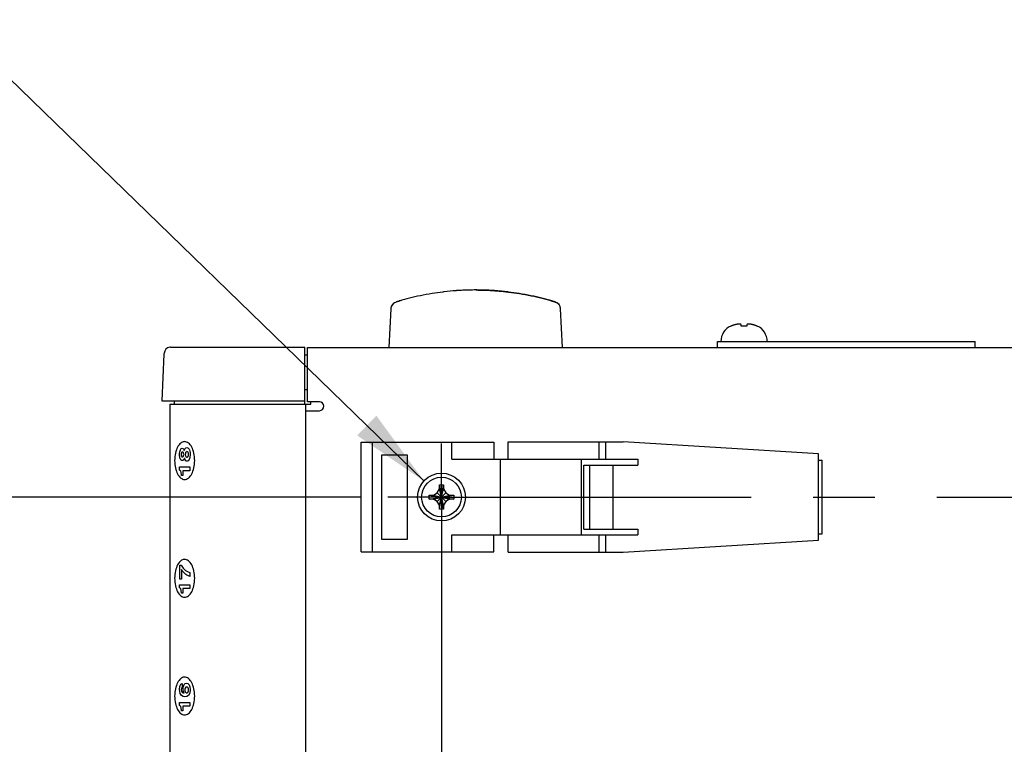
# Model space of a CAD drawing. Header units: inches. Extents: x 0 to 34, y 0 to 22.
# Tile 24 of 72: x 14.2 to 16.5, y 9.1 to 10.7. Entities that reach past the tile are written whole.
import ezdxf

# ---------------------------------------------------------------- set-up
doc = ezdxf.new("R2010")
doc.units = ezdxf.units.IN
doc.header["$LTSCALE"] = 1.87
doc.header["$MEASUREMENT"] = 0
doc.linetypes.add('CENTER', pattern=[0.6, 0.375, -0.075, 0.075, -0.075])
doc.layers.get('0').update_dxf_attribs({"linetype": 'CONTINUOUS'})
for name, color, linetype in [('DATUMCURVES', 7, 'CONTINUOUS'), ('DEFAULT_1', 7, 'CENTER'), ('DETAIL', 7, 'CONTINUOUS'), ('DIMENSIONS', 7, 'CONTINUOUS')]:
    doc.layers.add(name, color=color, linetype=linetype)
doc.styles.get("Standard").update_dxf_attribs({"font": 'txt', "width": 0.8})
doc.dimstyles.new('DIMSTYLE_2', dxfattribs={"dimtxt": 0.125, "dimasz": 0.18, "dimexe": 0.18, "dimexo": 0.0625, "dimgap": 0.09, "dimtad": 0, "dimtih": 1, "dimtoh": 1, "dimdec": 3, "dimlfac": 3, "dimzin": 4, "dimdsep": 46, "dimtxsty": 'STANDARD', "dimblk": '_FILLED', "dimblk1": '_FILLED', "dimblk2": '_FILLED', "dimcen": 0.09, "dimadec": 0, "dimazin": 0, "dimtp": 0.001, "dimtm": 0.001, "dimtfac": 1, "dimtdec": 3, "dimtofl": 0, "dimtmove": 0, "dimatfit": 3, "dimldrblk": '_FILLED', "dimfxl": 1, "dimtolj": 1, "dimtzin": 4, "dimarcsym": 0})

# ---------------------------------------------------------------- blocks, each defined once
blk = doc.blocks.new('_FILLED')
at = {"color": 0, "linetype": 'BYBLOCK'}
blk.add_solid([(0, 0), (-1, 0.174), (-1, -0.174)], dxfattribs=at)
blk = doc.blocks.new('*D18')
at = {"layer": 'DIMENSIONS', "color": 2, "linetype": 'CONTINUOUS'}
for p, q in [((15.0125, 9.6549), (13.7055, 9.6549)), ((13.8305, 9.6549), (13.8305, 7.6372)), ((13.8305, 4.4868), (13.8305, 7.1997)), ((15.0125, 4.4868), (13.7055, 4.4868))]:
    blk.add_line(p, q, dxfattribs=at)
at = {"layer": 'DIMENSIONS', "color": 2, "linetype": 'CONTINUOUS', "xscale": 0.18, "yscale": 0.18, "zscale": 0.18}
for p, rotation in [((13.8305, 9.6549), 90), ((13.8305, 4.4868), 270)]:
    blk.add_blockref('_FILLED', p, dxfattribs=dict(at, rotation=rotation))
at = {"layer": 'DIMENSIONS', "color": 2, "linetype": 'CONTINUOUS', "width": 0.8}
for s, p in [('15.504', (13.4805, 7.4497)), ('[', (13.4805, 7.2622)), ('393.8', (13.5805, 7.2622)), (']', (14.0805, 7.2622))]:
    blk.add_text(s, height=0.125, dxfattribs=at).set_placement(p)
blk = doc.blocks.new('FLAG_TRIANGLE_BL9', base_point=(13.5835, 10.3556))
at = {"layer": 'DETAIL', "color": 2, "linetype": 'CONTINUOUS'}
blk.add_line((15.1562, 9.6914), (14.0805, 10.736), dxfattribs=at)
blk.add_solid([(15.0053, 9.7943), (15.1562, 9.6914), (15.0488, 9.8392)], dxfattribs=at)

msp = doc.modelspace()

# ---------------------------------------------------------------- linework, layer by layer
at = {"color": 7, "linetype": 'CONTINUOUS'}
for p, q in [((15.27354, 10.12385), (15.27351, 10.12385)), ((15.27392, 10.12385), (15.27389, 10.12385)), ((15.08145, 10.08145), (15.07686, 9.99385)), ((15.47057, 9.99385), (15.46598, 10.08145)), ((15.85208, 10.04228), (15.85146, 10.04228)), ((15.87529, 10.04228), (15.87491, 10.04587)), ((15.88138, 10.04228), (15.87529, 10.04228)), ((15.88747, 10.04228), (15.88138, 10.04228)), ((15.88785, 10.04587), (15.88747, 10.04228)), ((15.9113, 10.04228), (15.91068, 10.04228)), ((14.57883, 9.99373), (14.57596, 9.99272)), ((14.58266, 9.9945), (14.88671, 9.9945)), ((14.88671, 9.86518), (14.88671, 9.9945)), ((14.89288, 9.87053), (14.89288, 9.99385)), ((14.89288, 9.99385), (20.25327, 9.99385)), ((15.82138, 9.99386), (15.82138, 10.0072)), ((15.82138, 10.0072), (16.40471, 10.0072)), ((16.40471, 9.99386), (16.40471, 10.0072)), ((14.56768, 9.97866), (14.5629, 9.87285)), ((14.56784, 9.98043), (14.56768, 9.97866)), ((14.56935, 9.98549), (14.56784, 9.98043)), ((14.89288, 9.97617), (14.88671, 9.97617)), ((14.89288, 9.89785), (14.88671, 9.89785)), ((14.5629, 9.87285), (14.88671, 9.87285)), ((14.58055, 9.86519), (14.58055, 4.76118)), ((14.58055, 9.86519), (14.88807, 9.86519)), ((14.59092, 9.87285), (14.59092, 9.86518)), ((14.88807, 9.86519), (14.88807, 4.27653)), ((14.88807, 9.86518), (14.90005, 9.86518)), ((14.91955, 9.87053), (14.89288, 9.87053)), ((14.90005, 9.86518), (14.90005, 9.87053)), ((14.88807, 9.85053), (14.91955, 9.85053)), ((15.01455, 9.5307), (15.01455, 9.77903)), ((15.01455, 9.77903), (15.31471, 9.77903)), ((15.04019, 9.5307), (15.04019, 9.77903)), ((15.21931, 9.7407), (15.21931, 9.77903)), ((15.31471, 9.77903), (15.31471, 9.7407)), ((15.34721, 9.7407), (15.34721, 9.77986)), ((15.34722, 9.77986), (15.60757, 9.77986)), ((15.55317, 9.74036), (15.55317, 9.77986)), ((15.56867, 9.74036), (15.56867, 9.77986)), ((16.05016, 9.75253), (15.60757, 9.77986)), ((15.06019, 9.74986), (15.06019, 9.55986)), ((15.11952, 9.74986), (15.06019, 9.74986)), ((15.11952, 9.55986), (15.11952, 9.74986)), ((16.05016, 9.5572), (16.05016, 9.75253)), ((15.21931, 9.7407), (15.51321, 9.7407)), ((15.32985, 9.56903), (15.32985, 9.7407)), ((15.51321, 9.56936), (15.51321, 9.74036)), ((15.51321, 9.74036), (15.64055, 9.74036)), ((15.51854, 9.58236), (15.51854, 9.72736)), ((15.51854, 9.72736), (15.64055, 9.72736)), ((15.53232, 9.58236), (15.53232, 9.72736)), ((15.58476, 9.58236), (15.58476, 9.72736)), ((15.64055, 9.74036), (15.64055, 9.72736)), ((16.05016, 9.7382), (16.05851, 9.7382)), ((16.05851, 9.57153), (16.05851, 9.7382)), ((15.19155, 9.6732), (15.19155, 9.68213)), ((15.19156, 9.62729), (15.20086, 9.68243)), ((15.20086, 9.62729), (15.19156, 9.68243)), ((15.20088, 9.68213), (15.20088, 9.6732)), ((15.16864, 9.65951), (15.22378, 9.65021)), ((15.16864, 9.65021), (15.22378, 9.65951)), ((15.16894, 9.65953), (15.17788, 9.65953)), ((15.17788, 9.65953), (15.18655, 9.66453)), ((15.17788, 9.65953), (15.21455, 9.6502)), ((15.17788, 9.6502), (15.21455, 9.65953)), ((15.18655, 9.66453), (15.19155, 9.6732)), ((15.18655, 9.6452), (15.20588, 9.66453)), ((15.18655, 9.66453), (15.20588, 9.6452)), ((15.19155, 9.63653), (15.20088, 9.6732)), ((15.20088, 9.63653), (15.19155, 9.6732)), ((15.20088, 9.6732), (15.20588, 9.66453)), ((15.20588, 9.66453), (15.21455, 9.65953)), ((15.21455, 9.65953), (15.22348, 9.65953)), ((15.17788, 9.6502), (15.16894, 9.6502)), ((15.18655, 9.6452), (15.17788, 9.6502)), ((15.19155, 9.63653), (15.18655, 9.6452)), ((15.19155, 9.62759), (15.19155, 9.63653)), ((15.20588, 9.6452), (15.20088, 9.63653)), ((15.20088, 9.63653), (15.20088, 9.62759)), ((15.21455, 9.6502), (15.20588, 9.6452)), ((15.22348, 9.6502), (15.21455, 9.6502)), ((15.21931, 9.5307), (15.21931, 9.56903)), ((15.21931, 9.56903), (15.51321, 9.56903)), ((15.31471, 9.5307), (15.31471, 9.56903)), ((15.34721, 9.52986), (15.34721, 9.56903)), ((15.51321, 9.56936), (15.64055, 9.56936)), ((15.51854, 9.58236), (15.64055, 9.58236)), ((15.55317, 9.52986), (15.55317, 9.56936)), ((15.56867, 9.52986), (15.56867, 9.56936)), ((15.64055, 9.58236), (15.64055, 9.56936)), ((16.05016, 9.57153), (16.05851, 9.57153)), ((15.06019, 9.55986), (15.11952, 9.55986)), ((15.60757, 9.52986), (16.05016, 9.5572)), ((15.01455, 9.5307), (15.31471, 9.5307)), ((15.34722, 9.52986), (15.60757, 9.52986))]:
    msp.add_line(p, q, dxfattribs=at)
for points in [[(15.09315, 10.09648), (15.0897, 10.09496), (15.08666, 10.0927), (15.08421, 10.08979), (15.08248, 10.08641), (15.08156, 10.08272), (15.08145, 10.08144)], [(15.45428, 10.09648), (15.45383, 10.09663), (15.45227, 10.09711), (15.4505, 10.09765)], [(15.46598, 10.08144), (15.46587, 10.08272), (15.46495, 10.08641), (15.46322, 10.08979), (15.46077, 10.0927), (15.45773, 10.09496), (15.45428, 10.09648)], [(14.58265, 9.9945), (14.58054, 9.99433), (14.57598, 9.99274), (14.57215, 9.9897), (14.56935, 9.98549)]]:
    msp.add_lwpolyline(points, dxfattribs=at)
for radius in [0.05417, 0.045]:
    msp.add_circle((15.19621, 9.65486), radius, dxfattribs=at)
for centre, radius, start, end in [((15.27371, 9.51453), 0.60933, 86.00384, 93.99648), ((15.09809, 10.08058), 0.01667, 107.23731, 176.99957), ((15.27371, 9.51453), 0.60933, 106.18135, 107.23722), ((15.27371, 9.51453), 0.60933, 72.76278, 73.81867), ((15.44934, 10.08058), 0.01667, 3.00043, 72.76269), ((15.86744, 10.0072), 0.03856, 114.49455, 180), ((15.89532, 10.0072), 0.03856, 0, 65.50545), ((14.91955, 9.86053), 0.01, 270, 90)]:
    msp.add_arc(centre, radius, start, end, dxfattribs=at)
for points, knots in [([(15.19913, 10.11929), (15.19096, 10.11829), (15.17396, 10.11584), (15.14874, 10.11112), (15.12411, 10.10539), (15.10837, 10.10106), (15.10083, 10.09882)], [0, 0, 0, 0, 0.2456377, 0.5125602, 0.7655346, 1, 1, 1, 1]), ([(15.22968, 10.12227), (15.22051, 10.12161), (15.21032, 10.12064), (15.20016, 10.11942), (15.19913, 10.11929)], [0, 0, 0, 0, 0.8984343, 1, 1, 1, 1]), ([(15.23155, 10.1224), (15.2312, 10.12238), (15.23057, 10.12234), (15.22995, 10.12229), (15.22968, 10.12227)], [0, 0, 0, 0, 0.5737717, 1, 1, 1, 1]), ([(15.26009, 10.1237), (15.25975, 10.1237), (15.25907, 10.12368), (15.25839, 10.12366), (15.25803, 10.12365)], [0, 0, 0, 0, 0.4843828, 1, 1, 1, 1]), ([(15.28703, 10.1237), (15.28663, 10.12371), (15.28225, 10.1238), (15.27787, 10.12385), (15.27389, 10.12385)], [0, 0, 0, 0, 0.0909886, 1, 1, 1, 1]), ([(15.27408, 10.12385), (15.27812, 10.12385), (15.28254, 10.1238), (15.28696, 10.12371), (15.28734, 10.1237)], [0, 0, 0, 0, 0.9130378, 1, 1, 1, 1]), ([(15.28888, 10.12366), (15.28856, 10.12367), (15.28794, 10.12368), (15.28733, 10.12369), (15.28703, 10.1237)], [0, 0, 0, 0, 0.5148824, 1, 1, 1, 1]), ([(15.28734, 10.1237), (15.28767, 10.1237), (15.28836, 10.12368), (15.28904, 10.12366), (15.28939, 10.12365)], [0, 0, 0, 0, 0.4842279, 1, 1, 1, 1]), ([(15.31582, 10.12239), (15.31361, 10.12254), (15.30763, 10.12292), (15.29865, 10.12336), (15.29187, 10.12358), (15.28888, 10.12366)], [0, 0, 0, 0, 0.2457095, 0.6670591, 1, 1, 1, 1]), ([(15.28939, 10.12365), (15.29233, 10.12358), (15.29904, 10.12336), (15.30788, 10.12292), (15.31375, 10.12255), (15.31587, 10.1224)], [0, 0, 0, 0, 0.3322021, 0.7598784, 1, 1, 1, 1]), ([(15.31709, 10.12229), (15.31691, 10.1223), (15.31649, 10.12233), (15.31606, 10.12236), (15.31582, 10.12238)], [0, 0, 0, 0, 0.4228563, 1, 1, 1, 1]), ([(15.31587, 10.1224), (15.31623, 10.12238), (15.31685, 10.12234), (15.31748, 10.12229), (15.31775, 10.12227)], [0, 0, 0, 0, 0.5736361, 1, 1, 1, 1]), ([(15.34822, 10.11931), (15.34822, 10.1193), (15.34816, 10.1193), (15.34736, 10.1193), (15.34539, 10.11969), (15.34143, 10.12004), (15.33565, 10.12071), (15.32815, 10.12142), (15.32178, 10.12195), (15.31792, 10.12224), (15.31709, 10.1223)], [0, 0, 0, 0, 0.0100641, 0.011014, 0.0756164, 0.202545, 0.3890679, 0.630781, 0.9209768, 1, 1, 1, 1]), ([(15.3483, 10.11925), (15.34714, 10.11939), (15.33677, 10.12064), (15.32636, 10.12163), (15.31709, 10.12229)], [0, 0, 0, 0, 0.1109662, 1, 1, 1, 1]), ([(15.31775, 10.12227), (15.31845, 10.12222), (15.32218, 10.12194), (15.32849, 10.12142), (15.33559, 10.12071), (15.3422, 10.12004), (15.34419, 10.11971), (15.34823, 10.11934), (15.34822, 10.11931)], [0, 0, 0, 0, 0.0699716, 0.3712546, 0.6217584, 0.8145434, 0.9450594, 1, 1, 1, 1]), ([(15.34442, 10.11976), (15.34468, 10.11973), (15.34519, 10.11967), (15.3457, 10.11961), (15.34595, 10.11958)], [0, 0, 0, 0, 0.512227, 1, 1, 1, 1]), ([(15.3483, 10.11929), (15.35647, 10.11829), (15.37347, 10.11584), (15.39869, 10.11112), (15.42329, 10.1054), (15.43901, 10.10107), (15.44652, 10.09885)], [0, 0, 0, 0, 0.2458212, 0.5129587, 0.7661447, 1, 1, 1, 1]), ([(15.44651, 10.09882), (15.43895, 10.10106), (15.42314, 10.10539), (15.39844, 10.11111), (15.37328, 10.11582), (15.35636, 10.11825), (15.3483, 10.11925)], [0, 0, 0, 0, 0.2355612, 0.4895126, 0.7572788, 1, 1, 1, 1]), ([(15.10083, 10.09882), (15.09985, 10.09853), (15.09821, 10.09803), (15.09558, 10.09728), (15.0948, 10.09693), (15.09314, 10.09655), (15.09318, 10.09652)], [0, 0, 0, 0, 0.3939274, 0.7001803, 0.9091285, 1, 1, 1, 1]), ([(15.45047, 10.09763), (15.45014, 10.09773), (15.44882, 10.09815), (15.4475, 10.09853), (15.44651, 10.09882)], [0, 0, 0, 0, 0.251703, 1, 1, 1, 1]), ([(15.44659, 10.09882), (15.44758, 10.09853), (15.44877, 10.09816), (15.45017, 10.09776), (15.45048, 10.09767)], [0, 0, 0, 0, 0.772071, 1, 1, 1, 1]), ([(15.45425, 10.09652), (15.45424, 10.09652), (15.45422, 10.09651), (15.45389, 10.09651), (15.45312, 10.09691), (15.45187, 10.0972), (15.45091, 10.09749), (15.45047, 10.09763)], [0, 0, 0, 0, 0.0286629, 0.0313069, 0.2428683, 0.6567287, 1, 1, 1, 1]), ([(15.45048, 10.09767), (15.45099, 10.09752), (15.452, 10.09721), (15.45262, 10.09693), (15.45428, 10.09655), (15.45425, 10.09652)], [0, 0, 0, 0, 0.3878429, 0.8144575, 1, 1, 1, 1]), ([(15.85673, 10.044), (15.8562, 10.04384), (15.85515, 10.0435), (15.8536, 10.04293), (15.85259, 10.04251), (15.85208, 10.04228)], [0, 0, 0, 0, 0.3345435, 0.6678421, 1, 1, 1, 1]), ([(15.86645, 10.0462), (15.86644, 10.0462), (15.86621, 10.04617), (15.86598, 10.04614), (15.86576, 10.04611)], [0, 0, 0, 0, 0.0219676, 1, 1, 1, 1]), ([(15.86758, 10.04633), (15.86758, 10.04633), (15.86738, 10.0463), (15.86719, 10.04628), (15.867, 10.04626)], [0, 0, 0, 0, 0.027818, 1, 1, 1, 1]), ([(15.8687, 10.04643), (15.8687, 10.04643), (15.86853, 10.04642), (15.86836, 10.0464), (15.86819, 10.04639)], [0, 0, 0, 0, 0.0268283, 1, 1, 1, 1]), ([(15.87186, 10.04648), (15.87179, 10.04649), (15.8717, 10.0465), (15.87161, 10.04651), (15.8716, 10.04651)], [0, 0, 0, 0, 0.8721194, 1, 1, 1, 1]), ([(15.87259, 10.04637), (15.8725, 10.04639), (15.8724, 10.0464), (15.87229, 10.04642), (15.87228, 10.04642)], [0, 0, 0, 0, 0.8286247, 1, 1, 1, 1]), ([(15.87329, 10.04625), (15.8732, 10.04627), (15.87308, 10.04629), (15.87296, 10.04631), (15.87294, 10.04631)], [0, 0, 0, 0, 0.8250694, 1, 1, 1, 1]), ([(15.87401, 10.04609), (15.87389, 10.04612), (15.87376, 10.04615), (15.87362, 10.04618), (15.8736, 10.04618)], [0, 0, 0, 0, 0.8638433, 1, 1, 1, 1]), ([(15.87491, 10.04587), (15.8747, 10.04593), (15.87449, 10.04598), (15.87427, 10.04603), (15.87426, 10.04604)], [0, 0, 0, 0, 0.9465649, 1, 1, 1, 1]), ([(15.88922, 10.0462), (15.88922, 10.0462), (15.88908, 10.04617), (15.88894, 10.04614), (15.88881, 10.04611)], [0, 0, 0, 0, 0.0218044, 1, 1, 1, 1]), ([(15.88989, 10.04633), (15.88989, 10.04633), (15.88977, 10.0463), (15.88966, 10.04628), (15.88954, 10.04626)], [0, 0, 0, 0, 0.0276273, 1, 1, 1, 1]), ([(15.89055, 10.04643), (15.89055, 10.04643), (15.89045, 10.04642), (15.89035, 10.0464), (15.89025, 10.04639)], [0, 0, 0, 0, 0.0266587, 1, 1, 1, 1]), ([(15.89406, 10.04643), (15.89405, 10.04643), (15.89382, 10.04645), (15.89359, 10.04647), (15.89336, 10.04649)], [0, 0, 0, 0, 0.0198334, 1, 1, 1, 1]), ([(15.89518, 10.04633), (15.89517, 10.04633), (15.89497, 10.04635), (15.89477, 10.04637), (15.89457, 10.04639)], [0, 0, 0, 0, 0.0268807, 1, 1, 1, 1]), ([(15.89631, 10.0462), (15.89631, 10.0462), (15.89612, 10.04622), (15.89594, 10.04624), (15.89576, 10.04626)], [0, 0, 0, 0, 0.0278006, 1, 1, 1, 1]), ([(15.91068, 10.04228), (15.91018, 10.04251), (15.90916, 10.04293), (15.90761, 10.0435), (15.90656, 10.04384), (15.90603, 10.044)], [0, 0, 0, 0, 0.3321579, 0.6654565, 1, 1, 1, 1]), ([(15.19155, 9.68213), (15.19155, 9.68218), (15.19156, 9.68228), (15.19156, 9.68238), (15.19156, 9.68243)], [0, 0, 0, 0, 0.4997501, 1, 1, 1, 1]), ([(15.19156, 9.68243), (15.19208, 9.68246), (15.19311, 9.68249), (15.19466, 9.68252), (15.19569, 9.68253), (15.19621, 9.68253)], [0, 0, 0, 0, 0.3315646, 0.6648496, 1, 1, 1, 1]), ([(15.19621, 9.68253), (15.19673, 9.68253), (15.19777, 9.68252), (15.19932, 9.68249), (15.20035, 9.68246), (15.20086, 9.68243)], [0, 0, 0, 0, 0.3350793, 0.6683532, 1, 1, 1, 1]), ([(15.20086, 9.68243), (15.20087, 9.68238), (15.20087, 9.68228), (15.20088, 9.68218), (15.20088, 9.68213)], [0, 0, 0, 0, 0.5002591, 1, 1, 1, 1]), ([(15.16864, 9.65021), (15.1686, 9.65125), (15.16854, 9.65331), (15.16854, 9.65642), (15.1686, 9.65848), (15.16864, 9.65951)], [0, 0, 0, 0, 0.332853, 0.6671471, 1, 1, 1, 1]), ([(15.16864, 9.65951), (15.16869, 9.65952), (15.16879, 9.65952), (15.16889, 9.65953), (15.16894, 9.65953)], [0, 0, 0, 0, 0.5002591, 1, 1, 1, 1]), ([(15.22348, 9.65953), (15.22353, 9.65953), (15.22363, 9.65952), (15.22373, 9.65952), (15.22378, 9.65951)], [0, 0, 0, 0, 0.4997501, 1, 1, 1, 1]), ([(15.22378, 9.65951), (15.22383, 9.65848), (15.22388, 9.65642), (15.22388, 9.65331), (15.22383, 9.65125), (15.22378, 9.65021)], [0, 0, 0, 0, 0.332853, 0.6671471, 1, 1, 1, 1]), ([(15.16894, 9.6502), (15.16889, 9.6502), (15.16879, 9.65021), (15.16869, 9.65021), (15.16864, 9.65021)], [0, 0, 0, 0, 0.4997506, 1, 1, 1, 1]), ([(15.22378, 9.65021), (15.22373, 9.65021), (15.22363, 9.65021), (15.22353, 9.6502), (15.22348, 9.6502)], [0, 0, 0, 0, 0.5001629, 1, 1, 1, 1]), ([(15.19156, 9.62729), (15.19156, 9.62734), (15.19156, 9.62744), (15.19155, 9.62754), (15.19155, 9.62759)], [0, 0, 0, 0, 0.5002591, 1, 1, 1, 1]), ([(15.19621, 9.6272), (15.19569, 9.6272), (15.19466, 9.62721), (15.19311, 9.62724), (15.19208, 9.62727), (15.19156, 9.62729)], [0, 0, 0, 0, 0.3350793, 0.6683532, 1, 1, 1, 1]), ([(15.20086, 9.62729), (15.20035, 9.62727), (15.19932, 9.62724), (15.19777, 9.62721), (15.19673, 9.6272), (15.19621, 9.6272)], [0, 0, 0, 0, 0.3315646, 0.6648496, 1, 1, 1, 1]), ([(15.20088, 9.62759), (15.20088, 9.62754), (15.20087, 9.62744), (15.20087, 9.62734), (15.20086, 9.62729)], [0, 0, 0, 0, 0.4997495, 1, 1, 1, 1])]:
    msp.add_open_spline(points, degree=3, knots=knots, dxfattribs=at)
for points in [[(15.25803, 10.12365), (15.2492, 10.12343), (15.24037, 10.12301), (15.23155, 10.1224)], [(15.27335, 10.12385), (15.26893, 10.12385), (15.26451, 10.1238), (15.26009, 10.1237)], [(15.27351, 10.12385), (15.27346, 10.12385), (15.2734, 10.12385), (15.27335, 10.12385)], [(15.27354, 10.12385), (15.27347, 10.12385), (15.27341, 10.12385), (15.27335, 10.12385)], [(15.28703, 10.1237), (15.28252, 10.1238), (15.27801, 10.12385), (15.27351, 10.12385)], [(15.27389, 10.12385), (15.27377, 10.12385), (15.27365, 10.12385), (15.27354, 10.12385)], [(15.27371, 10.12385), (15.27377, 10.12385), (15.27383, 10.12385), (15.27389, 10.12385)], [(15.27374, 10.12385), (15.2738, 10.12385), (15.27386, 10.12385), (15.27392, 10.12385)], [(15.27389, 10.12385), (15.27396, 10.12385), (15.27402, 10.12385), (15.27408, 10.12385)], [(15.27392, 10.12385), (15.27397, 10.12385), (15.27403, 10.12385), (15.27408, 10.12385)], [(15.27408, 10.12385), (15.27477, 10.12385), (15.27546, 10.12385), (15.27615, 10.12385)], [(15.27615, 10.12385), (15.27968, 10.12383), (15.28322, 10.12379), (15.28676, 10.12372)], [(15.28676, 10.12372), (15.28695, 10.12371), (15.28715, 10.12371), (15.28734, 10.1237)], [(15.28888, 10.12366), (15.28826, 10.12367), (15.28764, 10.12369), (15.28703, 10.1237)], [(15.28734, 10.1237), (15.28743, 10.1237), (15.28752, 10.1237), (15.28761, 10.1237)], [(15.28761, 10.1237), (15.28783, 10.12369), (15.28804, 10.12369), (15.28826, 10.12368)], [(15.28826, 10.12368), (15.28864, 10.12367), (15.28902, 10.12366), (15.28939, 10.12365)], [(15.31582, 10.12238), (15.30685, 10.12301), (15.29786, 10.12343), (15.28888, 10.12366)], [(15.28939, 10.12365), (15.2896, 10.12365), (15.2898, 10.12364), (15.29, 10.12364)], [(15.29, 10.12364), (15.2983, 10.12342), (15.3066, 10.12303), (15.31488, 10.12247)], [(15.31488, 10.12247), (15.31521, 10.12245), (15.31554, 10.12243), (15.31587, 10.1224)], [(15.31709, 10.1223), (15.31667, 10.12233), (15.31624, 10.12236), (15.31582, 10.12239)], [(15.31587, 10.1224), (15.3165, 10.12236), (15.31712, 10.12231), (15.31775, 10.12227)], [(15.31775, 10.12227), (15.31798, 10.12226), (15.31822, 10.12224), (15.31845, 10.12222)], [(15.31845, 10.12222), (15.32692, 10.1216), (15.33538, 10.1208), (15.34382, 10.11983)], [(15.34382, 10.11983), (15.34402, 10.1198), (15.34422, 10.11978), (15.34442, 10.11976)], [(15.34595, 10.11958), (15.3461, 10.11956), (15.34626, 10.11954), (15.34641, 10.11952)], [(15.34641, 10.11952), (15.34704, 10.11945), (15.34767, 10.11937), (15.3483, 10.11929)], [(15.44652, 10.09885), (15.44654, 10.09884), (15.44657, 10.09883), (15.44659, 10.09882)], [(15.85949, 10.04478), (15.85857, 10.04454), (15.85765, 10.04428), (15.85673, 10.044)], [(15.8608, 10.04511), (15.86036, 10.045), (15.85993, 10.04489), (15.85949, 10.04478)], [(15.86196, 10.04539), (15.86157, 10.0453), (15.86118, 10.04521), (15.8608, 10.04511)], [(15.86415, 10.04587), (15.86342, 10.04572), (15.86269, 10.04556), (15.86196, 10.04539)], [(15.8653, 10.04605), (15.86492, 10.04599), (15.86453, 10.04593), (15.86415, 10.04587)], [(15.86576, 10.04611), (15.86561, 10.04609), (15.86546, 10.04607), (15.8653, 10.04605)], [(15.867, 10.04626), (15.86681, 10.04624), (15.86663, 10.04622), (15.86645, 10.0462)], [(15.86819, 10.04639), (15.86799, 10.04637), (15.86779, 10.04635), (15.86758, 10.04633)], [(15.8694, 10.04649), (15.86917, 10.04647), (15.86894, 10.04645), (15.8687, 10.04643)], [(15.86981, 10.04652), (15.86968, 10.04651), (15.86954, 10.0465), (15.8694, 10.04649)], [(15.87092, 10.04659), (15.87055, 10.04657), (15.87018, 10.04655), (15.86981, 10.04652)], [(15.8716, 10.04651), (15.87137, 10.04654), (15.87114, 10.04657), (15.87092, 10.04659)], [(15.87228, 10.04642), (15.87214, 10.04644), (15.872, 10.04646), (15.87186, 10.04648)], [(15.87294, 10.04631), (15.87283, 10.04633), (15.87271, 10.04635), (15.87259, 10.04637)], [(15.8736, 10.04618), (15.8735, 10.04621), (15.8734, 10.04623), (15.87329, 10.04625)], [(15.87426, 10.04604), (15.87418, 10.04606), (15.87409, 10.04608), (15.87401, 10.04609)], [(15.88854, 10.04605), (15.88831, 10.04599), (15.88808, 10.04593), (15.88785, 10.04587)], [(15.88881, 10.04611), (15.88872, 10.04609), (15.88863, 10.04607), (15.88854, 10.04605)], [(15.88954, 10.04626), (15.88944, 10.04624), (15.88933, 10.04622), (15.88922, 10.0462)], [(15.89025, 10.04639), (15.89013, 10.04637), (15.89001, 10.04635), (15.88989, 10.04633)], [(15.89096, 10.04649), (15.89082, 10.04647), (15.89069, 10.04645), (15.89055, 10.04643)], [(15.8912, 10.04652), (15.89112, 10.04651), (15.89104, 10.0465), (15.89096, 10.04649)], [(15.89185, 10.04659), (15.89163, 10.04657), (15.89142, 10.04655), (15.8912, 10.04652)], [(15.89295, 10.04652), (15.89258, 10.04655), (15.89221, 10.04657), (15.89185, 10.04659)], [(15.89336, 10.04649), (15.89322, 10.0465), (15.89309, 10.04651), (15.89295, 10.04652)], [(15.89457, 10.04639), (15.8944, 10.0464), (15.89423, 10.04642), (15.89406, 10.04643)], [(15.89576, 10.04626), (15.89557, 10.04628), (15.89537, 10.04631), (15.89518, 10.04633)], [(15.897, 10.04611), (15.89677, 10.04614), (15.89654, 10.04617), (15.89631, 10.0462)], [(15.89746, 10.04605), (15.8973, 10.04607), (15.89715, 10.04609), (15.897, 10.04611)], [(15.89861, 10.04587), (15.89823, 10.04593), (15.89784, 10.04599), (15.89746, 10.04605)], [(15.9008, 10.04539), (15.90007, 10.04556), (15.89934, 10.04572), (15.89861, 10.04587)], [(15.90197, 10.04511), (15.90158, 10.04521), (15.90119, 10.0453), (15.9008, 10.04539)], [(15.90327, 10.04478), (15.90283, 10.04489), (15.9024, 10.045), (15.90197, 10.04511)], [(15.90603, 10.044), (15.90511, 10.04428), (15.90419, 10.04454), (15.90327, 10.04478)]]:
    msp.add_open_spline(points, degree=3, dxfattribs=at)
at = {"layer": 'DATUMCURVES', "color": 40, "linetype": 'CONTINUOUS'}
for points, knots in [([(14.61343, 9.78032, 0.90903), (14.61073, 9.78009, 0.9047), (14.60503, 9.77762, 0.89559), (14.59801, 9.76853, 0.88435), (14.59301, 9.75477, 0.87635), (14.59111, 9.73751, 0.8733), (14.59301, 9.72026, 0.87635), (14.59801, 9.70649, 0.88435), (14.6053, 9.69707, 0.89602), (14.6114, 9.69465, 0.90578), (14.61445, 9.69465, 0.91066)], [0, 0, 0, 0, 0.1126861, 0.239458, 0.3662299, 0.4930018, 0.6197513, 0.7465009, 0.8732504, 1, 1, 1, 1]), ([(14.61445, 9.69465, 0.91066), (14.6175, 9.69465, 0.91554), (14.6236, 9.69707, 0.92529), (14.63089, 9.70649, 0.93696), (14.63589, 9.72026, 0.94497), (14.6378, 9.73751, 0.94802), (14.63589, 9.75477, 0.94497), (14.63089, 9.76853, 0.93696), (14.6236, 9.77797, 0.92529), (14.61716, 9.7805, 0.91499), (14.61377, 9.78035, 0.90957), (14.61343, 9.78032, 0.90903)], [0, 0, 0, 0, 0.1232764, 0.2465527, 0.3698291, 0.4931055, 0.6164036, 0.7397016, 0.8629997, 0.9862978, 1, 1, 1, 1]), ([(14.60288, 9.75137, 0.89214), (14.60288, 9.75596, 0.89214), (14.60427, 9.76302, 0.89437), (14.60945, 9.76682, 0.90266), (14.61275, 9.76387, 0.90793), (14.61374, 9.7603, 0.90952)], [0, 0, 0, 0, 0.3082227, 0.6164454, 1, 1, 1, 1]), ([(14.6139, 9.74293, 0.90978), (14.61344, 9.74118, 0.90904), (14.61227, 9.73849, 0.90717), (14.60942, 9.73713, 0.9026), (14.60646, 9.73832, 0.89787), (14.6038, 9.74231, 0.89362), (14.60288, 9.74749, 0.89214), (14.60288, 9.75137, 0.89214)], [0, 0, 0, 0, 0.1763984, 0.3527967, 0.5145975, 0.6763984, 1, 1, 1, 1]), ([(14.6095, 9.75706, 0.90274), (14.60872, 9.75702, 0.90149), (14.60707, 9.75598, 0.89885), (14.6063, 9.75128, 0.89762), (14.60719, 9.7469, 0.89905), (14.60866, 9.74589, 0.9014), (14.6095, 9.74593, 0.90274)], [0, 0, 0, 0, 0.208299, 0.4165981, 0.708299, 1, 1, 1, 1]), ([(14.6095, 9.74593, 0.90274), (14.61018, 9.74597, 0.90382), (14.61166, 9.74676, 0.9062), (14.61275, 9.75146, 0.90793), (14.61182, 9.75615, 0.90645), (14.61031, 9.7571, 0.90403), (14.6095, 9.75706, 0.90274)], [0, 0, 0, 0, 0.26092, 0.52184, 0.76092, 1, 1, 1, 1]), ([(14.61374, 9.7603, 0.90952), (14.6143, 9.76243, 0.91042), (14.61562, 9.76569, 0.91252), (14.61897, 9.76768, 0.91789), (14.6247, 9.76517, 0.92705), (14.62702, 9.75743, 0.93078), (14.62702, 9.75156, 0.93078)], [0, 0, 0, 0, 0.252788, 0.5055759, 0.752788, 1, 1, 1, 1]), ([(14.61593, 9.75143, 0.91302), (14.61592, 9.75042, 0.913), (14.61607, 9.74916, 0.91325), (14.61671, 9.74698, 0.91428), (14.61782, 9.74557, 0.91605), (14.61948, 9.74501, 0.91871), (14.62118, 9.74548, 0.92143), (14.62235, 9.74678, 0.9233), (14.62312, 9.74878, 0.92454), (14.62331, 9.75069, 0.92484), (14.62331, 9.75162, 0.92484)], [0, 0, 0, 0, 0.1327414, 0.2654829, 0.3982243, 0.5309658, 0.6482243, 0.7654829, 0.8827414, 1, 1, 1, 1]), ([(14.62331, 9.75162, 0.92484), (14.62331, 9.75268, 0.92483), (14.62305, 9.75473, 0.92442), (14.62179, 9.75726, 0.9224), (14.61957, 9.75835, 0.91885), (14.6174, 9.75733, 0.91538), (14.61634, 9.75499, 0.91368), (14.61599, 9.7532, 0.91312), (14.61593, 9.75195, 0.91303), (14.61593, 9.75143, 0.91302)], [0, 0, 0, 0, 0.1237275, 0.2474551, 0.4949102, 0.7474551, 0.8737275, 0.9368638, 1, 1, 1, 1]), ([(14.61344, 9.51366, 0.90904), (14.61073, 9.51342, 0.9047), (14.60503, 9.51095, 0.89559), (14.59801, 9.50186, 0.88436), (14.59301, 9.4881, 0.87635), (14.59111, 9.47085, 0.8733), (14.59301, 9.45359, 0.87635), (14.59801, 9.43982, 0.88436), (14.60531, 9.4304, 0.89602), (14.6114, 9.42799, 0.90578), (14.61445, 9.42799, 0.91066)], [0, 0, 0, 0, 0.1126559, 0.2393938, 0.3661318, 0.4928697, 0.6196523, 0.7464348, 0.8732174, 1, 1, 1, 1]), ([(14.61445, 9.42799, 0.91066), (14.6175, 9.42799, 0.91554), (14.6236, 9.4304, 0.9253), (14.63089, 9.43982, 0.93696), (14.63589, 9.45359, 0.94497), (14.6378, 9.47085, 0.94802), (14.63589, 9.4881, 0.94497), (14.63089, 9.50186, 0.93696), (14.6236, 9.5113, 0.9253), (14.61716, 9.51383, 0.915), (14.61377, 9.51368, 0.90958), (14.61344, 9.51366, 0.90904)], [0, 0, 0, 0, 0.1233091, 0.2466181, 0.3699272, 0.4932362, 0.6165019, 0.7397675, 0.8630331, 0.9862987, 1, 1, 1, 1]), ([(14.61343, 9.24699, 0.90903), (14.61073, 9.24676, 0.9047), (14.60503, 9.24429, 0.89559), (14.59801, 9.23519, 0.88435), (14.59301, 9.22143, 0.87635), (14.59111, 9.20417, 0.8733), (14.59301, 9.18692, 0.87635), (14.59801, 9.17315, 0.88435), (14.6053, 9.16374, 0.89602), (14.6114, 9.16132, 0.90578), (14.61445, 9.16132, 0.91066)], [0, 0, 0, 0, 0.1126649, 0.2394129, 0.3661608, 0.4929088, 0.6196816, 0.7464544, 0.8732272, 1, 1, 1, 1]), ([(14.61314, 9.21146, 0.90857), (14.61271, 9.21206, 0.90788), (14.61198, 9.21335, 0.9067), (14.61133, 9.21637, 0.90566), (14.61106, 9.22075, 0.90524), (14.61166, 9.22615, 0.90619), (14.61397, 9.23165, 0.90988), (14.61669, 9.23334, 0.91424), (14.61844, 9.23334, 0.91705)], [0, 0, 0, 0, 0.1747738, 0.2621607, 0.3495477, 0.5121607, 0.6747738, 1, 1, 1, 1]), ([(14.61445, 9.16132, 0.91066), (14.6175, 9.16132, 0.91554), (14.6236, 9.16374, 0.92529), (14.63089, 9.17315, 0.93696), (14.63589, 9.18692, 0.94497), (14.6378, 9.20417, 0.94802), (14.63589, 9.22143, 0.94497), (14.63089, 9.23519, 0.93696), (14.6236, 9.24464, 0.92529), (14.61716, 9.24717, 0.91499), (14.61377, 9.24702, 0.90957), (14.61343, 9.24699, 0.90903)], [0, 0, 0, 0, 0.1232996, 0.2465992, 0.3698988, 0.4931984, 0.6164739, 0.7397494, 0.8630248, 0.9863003, 1, 1, 1, 1]), ([(14.60288, 9.21927, 0.89214), (14.60288, 9.22018, 0.89214), (14.60301, 9.22368, 0.89235), (14.60442, 9.22901, 0.8946), (14.60606, 9.23115, 0.89722), (14.6076, 9.23205, 0.89969), (14.60884, 9.23246, 0.90167)], [0, 0, 0, 0, 0.238172, 0.476344, 0.738172, 1, 1, 1, 1]), ([(14.6149, 9.21821, 0.91137), (14.6149, 9.21656, 0.91137), (14.61532, 9.21405, 0.91205), (14.61694, 9.21195, 0.91464), (14.61882, 9.21133, 0.91765), (14.62078, 9.21187, 0.92079), (14.62261, 9.21374, 0.92372), (14.62333, 9.21648, 0.92487), (14.62331, 9.21846, 0.92484)], [0, 0, 0, 0, 0.2681822, 0.4022733, 0.5363644, 0.6522733, 0.7681822, 1, 1, 1, 1])]:
    msp.add_open_spline(points, degree=3, knots=knots, dxfattribs=at)
for points in [[(14.62702, 9.75156, 0.93078), (14.62702, 9.74012, 0.93078), (14.62308, 9.73618, 0.92447), (14.61987, 9.73618, 0.91933)], [(14.61987, 9.73618, 0.91933), (14.61867, 9.73618, 0.91742), (14.61556, 9.73618, 0.91244), (14.6139, 9.74293, 0.90978)], [(14.60288, 9.71587, 0.89214), (14.60288, 9.71587, 0.89214), (14.60288, 9.72306, 0.89214), (14.60288, 9.72306, 0.89214)], [(14.60288, 9.72306, 0.89214), (14.60288, 9.72306, 0.89214), (14.62639, 9.72306, 0.92977), (14.62639, 9.72306, 0.92977)], [(14.60695, 9.70499, 0.89865), (14.60695, 9.71343, 0.89865), (14.60463, 9.71568, 0.89495), (14.60288, 9.71587, 0.89214)], [(14.60695, 9.70374, 0.89865), (14.60695, 9.70374, 0.89865), (14.60695, 9.70499, 0.89865), (14.60695, 9.70499, 0.89865)], [(14.61019, 9.70374, 0.90385), (14.61019, 9.70374, 0.90385), (14.60695, 9.70374, 0.89865), (14.60695, 9.70374, 0.89865)], [(14.62639, 9.71431, 0.92977), (14.62639, 9.71431, 0.92977), (14.61019, 9.71431, 0.90385), (14.61019, 9.71431, 0.90385)], [(14.61019, 9.71431, 0.90385), (14.61019, 9.71431, 0.90385), (14.61019, 9.70374, 0.90385), (14.61019, 9.70374, 0.90385)], [(14.62639, 9.72306, 0.92977), (14.62639, 9.72306, 0.92977), (14.62639, 9.71431, 0.92977), (14.62639, 9.71431, 0.92977)], [(14.60327, 9.46927, 0.89277), (14.60327, 9.46927, 0.89277), (14.60327, 9.50052, 0.89277), (14.60327, 9.50052, 0.89277)], [(14.60327, 9.50052, 0.89277), (14.60327, 9.50052, 0.89277), (14.60685, 9.50052, 0.8985), (14.60685, 9.50052, 0.8985)], [(14.60685, 9.50052, 0.8985), (14.6093, 9.49627, 0.90242), (14.61626, 9.48539, 0.91355), (14.62639, 9.48433, 0.92977)], [(14.62639, 9.47533, 0.92977), (14.61698, 9.47627, 0.91471), (14.6095, 9.48739, 0.90274), (14.60738, 9.49114, 0.89934)], [(14.60738, 9.49114, 0.89934), (14.60738, 9.49114, 0.89934), (14.60738, 9.46908, 0.89934), (14.60738, 9.46908, 0.89934)], [(14.62639, 9.48433, 0.92977), (14.62639, 9.48433, 0.92977), (14.62639, 9.47533, 0.92977), (14.62639, 9.47533, 0.92977)], [(14.60288, 9.4492, 0.89214), (14.60288, 9.4492, 0.89214), (14.60288, 9.45639, 0.89214), (14.60288, 9.45639, 0.89214)], [(14.60288, 9.45639, 0.89214), (14.60288, 9.45639, 0.89214), (14.62639, 9.45639, 0.92977), (14.62639, 9.45639, 0.92977)], [(14.60738, 9.46908, 0.89934), (14.60738, 9.46908, 0.89934), (14.60327, 9.46927, 0.89277), (14.60327, 9.46927, 0.89277)], [(14.62639, 9.45639, 0.92977), (14.62639, 9.45639, 0.92977), (14.62639, 9.44764, 0.92977), (14.62639, 9.44764, 0.92977)], [(14.60695, 9.43833, 0.89865), (14.60695, 9.44677, 0.89865), (14.60463, 9.44902, 0.89495), (14.60288, 9.4492, 0.89214)], [(14.60695, 9.43708, 0.89865), (14.60695, 9.43708, 0.89865), (14.60695, 9.43833, 0.89865), (14.60695, 9.43833, 0.89865)], [(14.61019, 9.43708, 0.90385), (14.61019, 9.43708, 0.90385), (14.60695, 9.43708, 0.89865), (14.60695, 9.43708, 0.89865)], [(14.62639, 9.44764, 0.92977), (14.62639, 9.44764, 0.92977), (14.61019, 9.44764, 0.90385), (14.61019, 9.44764, 0.90385)], [(14.61019, 9.44764, 0.90385), (14.61019, 9.44764, 0.90385), (14.61019, 9.43708, 0.90385), (14.61019, 9.43708, 0.90385)], [(14.61844, 9.23334, 0.91705), (14.62358, 9.23334, 0.92526), (14.62702, 9.2274, 0.93078), (14.62702, 9.21884, 0.93078)], [(14.6152, 9.20277, 0.91185), (14.61072, 9.20277, 0.9047), (14.60288, 9.2039, 0.89214), (14.60288, 9.21927, 0.89214)], [(14.60884, 9.22377, 0.90167), (14.60751, 9.22352, 0.89955), (14.60658, 9.2219, 0.89807), (14.60658, 9.21865, 0.89807)], [(14.60658, 9.21865, 0.89807), (14.60658, 9.21296, 0.89807), (14.61003, 9.21165, 0.90358), (14.61308, 9.21134, 0.90846)], [(14.60884, 9.23246, 0.90167), (14.60884, 9.23246, 0.90167), (14.60884, 9.22377, 0.90167), (14.60884, 9.22377, 0.90167)], [(14.61308, 9.21134, 0.90846), (14.61308, 9.21134, 0.90846), (14.61314, 9.21146, 0.90857), (14.61314, 9.21146, 0.90857)], [(14.61884, 9.22459, 0.91768), (14.61586, 9.22459, 0.91291), (14.6149, 9.22096, 0.91137), (14.6149, 9.21821, 0.91137)], [(14.62702, 9.21884, 0.93078), (14.62702, 9.2054, 0.93078), (14.62106, 9.20277, 0.92123), (14.6152, 9.20277, 0.91185)], [(14.62331, 9.21846, 0.92484), (14.62329, 9.21997, 0.92481), (14.62267, 9.22316, 0.92382), (14.62043, 9.22459, 0.92023), (14.61884, 9.22459, 0.91768)], [(14.60288, 9.18252, 0.89214), (14.60288, 9.18252, 0.89214), (14.60288, 9.18971, 0.89214), (14.60288, 9.18971, 0.89214)], [(14.60288, 9.18971, 0.89214), (14.60288, 9.18971, 0.89214), (14.62639, 9.18971, 0.92977), (14.62639, 9.18971, 0.92977)], [(14.62639, 9.18971, 0.92977), (14.62639, 9.18971, 0.92977), (14.62639, 9.18096, 0.92977), (14.62639, 9.18096, 0.92977)], [(14.60695, 9.17165, 0.89865), (14.60695, 9.18009, 0.89865), (14.60463, 9.18234, 0.89495), (14.60288, 9.18252, 0.89214)], [(14.60695, 9.1704, 0.89865), (14.60695, 9.1704, 0.89865), (14.60695, 9.17165, 0.89865), (14.60695, 9.17165, 0.89865)], [(14.61019, 9.1704, 0.90385), (14.61019, 9.1704, 0.90385), (14.60695, 9.1704, 0.89865), (14.60695, 9.1704, 0.89865)], [(14.62639, 9.18096, 0.92977), (14.62639, 9.18096, 0.92977), (14.61019, 9.18096, 0.90385), (14.61019, 9.18096, 0.90385)], [(14.61019, 9.18096, 0.90385), (14.61019, 9.18096, 0.90385), (14.61019, 9.1704, 0.90385), (14.61019, 9.1704, 0.90385)]]:
    msp.add_open_spline(points, degree=3, dxfattribs=at)
at = {"layer": 'DEFAULT_1', "color": 2, "linetype": 'CENTER'}
for q in [(15.19621, 9.77611), (15.07496, 9.65486), (15.19621, 4.59744), (19.3083, 9.65486)]:
    msp.add_line((15.19621, 9.65486), q, dxfattribs=at)

# ---------------------------------------------------------------- block references
at = {"layer": 'DETAIL', "color": 2, "linetype": 'CONTINUOUS'}
msp.add_blockref('FLAG_TRIANGLE_BL9', (13.58348, 10.3556), dxfattribs=at)

# ---------------------------------------------------------------- dimensions: what is measured, and where the dimension line sits
at = {"layer": 'DIMENSIONS', "color": 2, "linetype": 'CONTINUOUS'}
dim = msp.add_linear_dim(base=(13.83055, 9.65486), p1=(15.01246, 4.48683), p2=(15.01246, 9.65486), angle=90, dimstyle='DIMSTYLE_2', dxfattribs=at)
dim.commit()
dim.dimension.update_dxf_attribs({"geometry": '*D18', "text_midpoint": (13.83055, 7.41845), "dimtype": 160})

doc.saveas('drawing.dxf')
